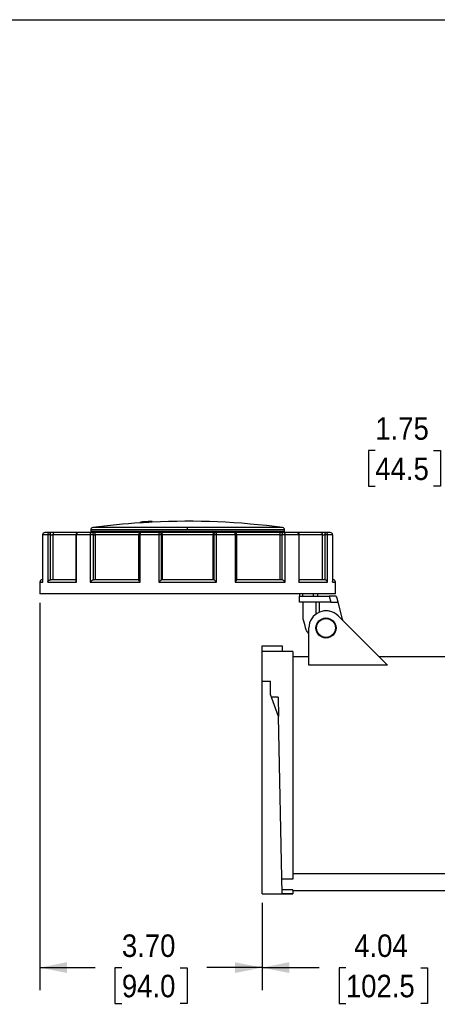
# Model space of a CAD drawing. Header units: inches. Extents: x 0 to 33.5, y 0 to 25.5.
# Tile 3 of 6: x 15.5 to 22.5, y 9.1 to 25.5. Entities that reach past the tile are written whole.
import ezdxf

# ---------------------------------------------------------------- set-up
doc = ezdxf.new("R2010")
doc.units = ezdxf.units.IN
doc.header["$LTSCALE"] = 3
doc.header["$MEASUREMENT"] = 0
doc.linetypes.add('SLD-Solid', pattern=[0])
doc.layers.add('DIMENSIONS', color=140, linetype='SLD-Solid', lineweight=25)
doc.layers.add('SLD-DEFPOINTS', color=7, linetype='Continuous')
doc.styles.add('SLDTEXTSTYLE0', font='GOTHIC.TTF', dxfattribs={"width": 0.913})
doc.dimstyles.new('SLDDIMSTYLE0', dxfattribs={"dimtxt": 0.375, "dimasz": 0.45, "dimexe": 0, "dimexo": 0.0625, "dimgap": 0.09375, "dimtad": 0, "dimtih": 1, "dimtoh": 1, "dimrnd": 1e-09, "dimzin": 12, "dimdsep": 46, "dimtxsty": 'SLDTEXTSTYLE0', "dimsah": 1, "dimcen": 0.09, "dimadec": 0, "dimazin": 3, "dimtfac": 1, "dimtofl": 0, "dimtmove": 0, "dimatfit": 3, "dimfxl": 0, "dimfrac": 2, "dimtolj": 1, "dimtzin": 12, "dimarcsym": 0})
doc.dimstyles.new('SLDDIMSTYLE4', dxfattribs={"dimtxt": 0.375, "dimasz": 0.45, "dimexe": 0, "dimexo": 0.0625, "dimgap": 0.09375, "dimtad": 0, "dimtih": 1, "dimtoh": 1, "dimrnd": 1e-09, "dimzin": 4, "dimdsep": 46, "dimtxsty": 'SLDTEXTSTYLE0', "dimsah": 1, "dimcen": 0.09, "dimadec": 0, "dimazin": 1, "dimtfac": 1, "dimtofl": 0, "dimtmove": 0, "dimatfit": 3, "dimfxl": 0, "dimfrac": 2, "dimtolj": 1, "dimtzin": 12, "dimarcsym": 0})

# ---------------------------------------------------------------- blocks, each defined once
blk = doc.blocks.new('Block2')
at = {"color": 7, "linetype": 'SLD-Solid', "lineweight": 18}
blk.add_line((33, 25.5), (0, 25.5), dxfattribs=at)
blk = doc.blocks.new('_D_8')
at = {"layer": 'DIMENSIONS'}
for p, q in [((15.862, 15.784), (15.862, 9.334)), ((19.563, 10.788), (19.563, 9.334)), ((15.862, 9.709), (16.785, 9.709)), ((17.228, 9.706), (17.113, 9.706)), ((17.113, 9.706), (17.113, 9.111)), ((18.197, 9.706), (18.312, 9.706)), ((18.312, 9.706), (18.312, 9.111)), ((19.563, 9.709), (18.641, 9.709)), ((17.113, 9.111), (17.228, 9.111)), ((18.312, 9.111), (18.197, 9.111))]:
    blk.add_line(p, q, dxfattribs=at)
for points in [[(15.862, 9.709), (16.312, 9.619), (16.312, 9.799)], [(19.563, 9.709), (19.113, 9.799), (19.113, 9.619)]]:
    blk.add_solid(points, dxfattribs=at)
at = {"layer": 'DIMENSIONS', "char_height": 0.375, "attachment_point": 1, "style": 'SLDTEXTSTYLE0'}
for s, insert in [('3.70', (17.228, 10.262)), ('94.0', (17.228, 9.59))]:
    blk.add_mtext(s, dxfattribs=dict(at, insert=insert))
blk = doc.blocks.new('_D_9')
at = {"layer": 'DIMENSIONS'}
for p, q in [((19.563, 10.788), (19.563, 9.334)), ((23.598, 10.444), (23.598, 9.334)), ((19.563, 9.709), (20.514, 9.709)), ((20.957, 9.706), (20.843, 9.706)), ((20.843, 9.706), (20.843, 9.111)), ((22.204, 9.706), (22.318, 9.706)), ((22.318, 9.706), (22.318, 9.111)), ((23.598, 9.709), (22.647, 9.709)), ((20.843, 9.111), (20.957, 9.111)), ((22.318, 9.111), (22.204, 9.111))]:
    blk.add_line(p, q, dxfattribs=at)
for points in [[(19.563, 9.709), (20.013, 9.619), (20.013, 9.799)], [(23.598, 9.709), (23.148, 9.799), (23.148, 9.619)]]:
    blk.add_solid(points, dxfattribs=at)
at = {"layer": 'DIMENSIONS', "char_height": 0.375, "attachment_point": 1, "style": 'SLDTEXTSTYLE0'}
for s, insert in [('4.04', (21.096, 10.262)), ('102.5', (20.957, 9.59))]:
    blk.add_mtext(s, dxfattribs=dict(at, insert=insert))
blk = doc.blocks.new('_D_10')
at = {"layer": 'DIMENSIONS'}
for p, q in [((23.598, 15.685), (23.598, 18.701)), ((25.35, 13.45), (25.35, 18.701)), ((21.447, 18.323), (21.333, 18.323)), ((21.333, 18.323), (21.333, 17.728)), ((22.417, 18.323), (22.531, 18.323)), ((22.531, 18.323), (22.531, 17.728)), ((23.598, 18.326), (22.86, 18.326)), ((25.35, 18.326), (23.598, 18.326)), ((21.333, 17.728), (21.447, 17.728)), ((22.531, 17.728), (22.417, 17.728))]:
    blk.add_line(p, q, dxfattribs=at)
for points in [[(23.598, 18.326), (24.048, 18.236), (24.048, 18.416)], [(25.35, 18.326), (24.9, 18.416), (24.9, 18.236)]]:
    blk.add_solid(points, dxfattribs=at)
at = {"layer": 'DIMENSIONS', "char_height": 0.375, "attachment_point": 1, "style": 'SLDTEXTSTYLE0'}
for s, insert in [('1.75', (21.447, 18.878)), ('44.5', (21.447, 18.207))]:
    blk.add_mtext(s, dxfattribs=dict(at, insert=insert))

msp = doc.modelspace()

# ---------------------------------------------------------------- linework, layer by layer
at = {"color": 7, "linetype": 'SLD-Solid'}
msp.add_line((0, 25.5), (33, 25.5), dxfattribs=at)
for p, q in [((17.535, 17.13), (17.535, 17.117)), ((17.536, 17.13), (17.536, 17.13)), ((17.536, 17.13), (17.536, 17.118)), ((17.536, 17.13), (17.536, 17.13)), ((17.536, 17.118), (17.536, 17.118)), ((17.566, 17.132), (17.566, 17.132)), ((17.566, 17.132), (17.566, 17.12)), ((17.619, 17.124), (17.566, 17.121)), ((17.619, 17.135), (17.619, 17.136)), ((17.619, 17.135), (17.619, 17.123)), ((17.649, 17.137), (17.649, 17.137)), ((17.649, 17.137), (17.649, 17.125)), ((17.702, 17.129), (17.649, 17.126)), ((17.702, 17.14), (17.702, 17.14)), ((17.702, 17.14), (17.702, 17.128)), ((17.732, 17.129), (17.732, 17.142)), ((17.732, 17.142), (17.732, 17.142)), ((17.732, 17.142), (17.732, 17.142)), ((17.732, 17.141), (17.732, 17.141)), ((17.732, 17.141), (17.732, 17.129)), ((17.732, 17.129), (17.732, 17.129)), ((15.909, 16.918), (15.909, 16.139)), ((15.91, 16.918), (15.909, 16.918)), ((15.91, 16.131), (15.91, 16.918)), ((15.993, 16.918), (15.91, 16.918)), ((16.03, 16.958), (15.948, 16.958)), ((15.993, 16.918), (15.993, 16.131)), ((16.04, 16.918), (15.993, 16.918)), ((16.106, 16.958), (16.03, 16.958)), ((16.04, 16.17), (16.04, 16.918)), ((16.04, 16.918), (16.081, 16.918)), ((16.081, 16.918), (16.081, 16.17)), ((16.464, 16.918), (16.081, 16.918)), ((16.503, 16.958), (16.106, 16.958)), ((16.464, 16.918), (16.464, 16.157)), ((16.473, 16.918), (16.464, 16.918)), ((16.473, 16.131), (16.473, 16.918)), ((16.7, 16.918), (16.473, 16.918)), ((16.726, 16.958), (16.503, 16.958)), ((16.7, 16.918), (16.7, 16.131)), ((16.754, 16.918), (16.7, 16.918)), ((16.709, 17), (16.709, 16.972)), ((18.323, 17), (16.709, 17)), ((16.709, 16.972), (16.748, 16.958)), ((19.937, 16.972), (16.709, 16.972)), ((16.782, 16.958), (16.726, 16.958)), ((18.323, 17.039), (16.743, 17.039)), ((16.754, 16.17), (16.754, 16.918)), ((16.754, 16.918), (16.784, 16.918)), ((17.545, 16.958), (16.782, 16.958)), ((16.784, 16.918), (16.784, 16.17)), ((17.506, 16.918), (16.784, 16.918)), ((17.506, 16.918), (17.506, 16.168)), ((17.533, 16.918), (17.506, 16.918)), ((17.533, 16.131), (17.533, 16.918)), ((17.842, 16.918), (17.533, 16.918)), ((17.85, 16.958), (17.545, 16.958)), ((17.842, 16.918), (17.842, 16.131)), ((17.888, 16.918), (17.842, 16.918)), ((17.87, 16.958), (17.85, 16.958)), ((18.776, 16.958), (17.87, 16.958)), ((17.888, 16.17), (17.888, 16.918)), ((17.888, 16.918), (17.899, 16.918)), ((17.899, 16.918), (17.899, 16.17)), ((18.747, 16.918), (17.899, 16.918)), ((18.323, 17), (18.323, 17.039)), ((19.903, 17.039), (18.323, 17.039)), ((19.937, 17), (18.323, 17)), ((18.747, 16.17), (18.747, 16.918)), ((18.747, 16.918), (18.758, 16.918)), ((18.758, 16.918), (18.758, 16.17)), ((18.804, 16.918), (18.758, 16.918)), ((18.796, 16.958), (18.776, 16.958)), ((19.1, 16.958), (18.796, 16.958)), ((18.804, 16.131), (18.804, 16.918)), ((19.113, 16.918), (18.804, 16.918)), ((19.864, 16.958), (19.1, 16.958)), ((19.113, 16.918), (19.113, 16.131)), ((19.14, 16.918), (19.113, 16.918)), ((19.14, 16.168), (19.14, 16.918)), ((19.862, 16.918), (19.14, 16.918)), ((19.862, 16.17), (19.862, 16.918)), ((19.862, 16.918), (19.892, 16.918)), ((19.92, 16.958), (19.864, 16.958)), ((19.892, 16.918), (19.892, 16.17)), ((19.946, 16.918), (19.892, 16.918)), ((19.898, 16.958), (19.937, 16.972)), ((20.143, 16.958), (19.92, 16.958)), ((19.937, 16.972), (19.937, 17)), ((19.946, 16.131), (19.946, 16.918)), ((20.172, 16.918), (19.946, 16.918)), ((20.54, 16.958), (20.143, 16.958)), ((20.172, 16.918), (20.172, 16.131)), ((20.182, 16.918), (20.172, 16.918)), ((20.182, 16.157), (20.182, 16.918)), ((20.565, 16.918), (20.182, 16.918)), ((20.616, 16.958), (20.54, 16.958)), ((20.565, 16.17), (20.565, 16.918)), ((20.565, 16.918), (20.606, 16.918)), ((20.606, 16.918), (20.606, 16.17)), ((20.653, 16.918), (20.606, 16.918)), ((20.697, 16.958), (20.616, 16.958)), ((20.653, 16.131), (20.653, 16.918)), ((20.736, 16.918), (20.653, 16.918)), ((20.736, 16.918), (20.736, 16.131)), ((20.737, 16.918), (20.736, 16.918)), ((20.737, 16.139), (20.737, 16.918)), ((15.862, 16.131), (15.862, 15.934)), ((15.862, 16.131), (15.91, 16.131)), ((15.909, 16.17), (15.902, 16.17)), ((15.91, 16.131), (15.909, 16.139)), ((15.993, 16.131), (16.473, 16.131)), ((16.464, 16.17), (16.043, 16.17)), ((16.7, 16.131), (17.533, 16.131)), ((17.508, 16.17), (16.756, 16.17)), ((17.842, 16.131), (18.804, 16.131)), ((18.757, 16.17), (17.888, 16.17)), ((19.113, 16.131), (19.946, 16.131)), ((19.89, 16.17), (19.138, 16.17)), ((20.172, 16.131), (20.653, 16.131)), ((20.603, 16.17), (20.184, 16.17)), ((20.736, 16.131), (20.736, 16.139)), ((20.736, 16.131), (20.783, 16.131)), ((20.744, 16.17), (20.737, 16.17)), ((20.783, 15.934), (20.783, 16.131)), ((20.783, 15.934), (15.862, 15.934)), ((20.184, 15.934), (20.184, 15.895)), ((20.243, 15.895), (20.243, 15.934)), ((20.414, 15.934), (20.414, 15.895)), ((20.488, 15.895), (20.488, 15.934)), ((20.184, 15.796), (20.184, 15.895)), ((20.184, 15.895), (20.678, 15.895)), ((20.704, 15.796), (20.184, 15.796)), ((20.247, 15.515), (20.247, 15.796)), ((20.457, 15.796), (20.457, 15.597)), ((20.52, 15.632), (20.52, 15.796)), ((20.678, 15.895), (20.704, 15.796)), ((20.785, 15.895), (20.678, 15.895)), ((20.704, 15.796), (20.827, 15.796)), ((20.827, 15.796), (20.804, 15.88)), ((20.902, 15.516), (20.827, 15.796)), ((20.828, 15.569), (21.649, 14.748)), ((20.341, 14.748), (20.341, 15.367)), ((19.563, 15.072), (19.897, 15.072)), ((19.563, 14.974), (19.563, 15.072)), ((20.075, 14.974), (19.563, 14.974)), ((19.563, 14.479), (19.563, 14.974)), ((19.897, 15.072), (19.894, 14.974)), ((20.075, 14.974), (20.075, 11.183)), ((20.341, 14.887), (20.075, 14.887)), ((22.654, 14.887), (21.51, 14.887)), ((21.649, 14.748), (20.341, 14.748)), ((19.563, 14.479), (19.701, 14.479)), ((19.563, 10.938), (19.563, 14.479)), ((19.701, 14.261), (19.701, 14.479)), ((19.834, 13.895), (19.701, 14.261)), ((19.827, 14.216), (19.717, 14.216)), ((19.827, 14.216), (19.834, 13.895)), ((19.899, 10.94), (19.834, 13.895)), ((20.075, 11.183), (19.894, 11.183)), ((20.075, 11.278), (22.654, 11.278)), ((20.075, 11.006), (19.898, 11.006)), ((20.075, 11.006), (20.075, 10.94)), ((20.075, 10.993), (22.654, 10.993)), ((19.563, 10.938), (19.878, 10.938)), ((19.878, 10.938), (20.075, 10.938)), ((20.075, 10.94), (19.899, 10.94)), ((20.075, 10.938), (20.075, 10.94))]:
    msp.add_line(p, q)
at = {"flags": 128}
for points in [[(16.726, 16.958), (16.721, 16.957), (16.716, 16.955), (16.711, 16.951), (16.707, 16.946), (16.704, 16.94), (16.702, 16.934), (16.7, 16.926), (16.7, 16.918)], [(17.533, 16.918), (17.533, 16.926), (17.534, 16.934), (17.535, 16.94), (17.536, 16.946), (17.538, 16.951), (17.541, 16.955), (17.543, 16.957), (17.545, 16.958)], [(19.1, 16.958), (19.103, 16.957), (19.105, 16.955), (19.107, 16.951), (19.109, 16.946), (19.111, 16.94), (19.112, 16.934), (19.113, 16.926), (19.113, 16.918)], [(19.946, 16.918), (19.945, 16.926), (19.944, 16.934), (19.942, 16.94), (19.938, 16.946), (19.934, 16.951), (19.93, 16.955), (19.925, 16.957), (19.92, 16.958)]]:
    msp.add_lwpolyline(points, dxfattribs=at)
for radius in [0.167, 0.157]:
    msp.add_circle((20.626, 15.367), radius)
for centre, radius, start, end in [((18.323, 5.334), 11.811, 93.8226, 97.688), ((18.323, 5.334), 11.822, 93.6721, 93.8166), ((18.323, 5.334), 11.823, 93.6719, 93.8163), ((18.323, 5.334), 11.81, 93.6758, 93.8204), ((18.323, 5.334), 11.822, 93.2693, 93.4127), ((18.323, 5.334), 11.81, 93.2726, 93.4161), ((18.323, 5.334), 11.823, 92.8655, 93.0098), ((18.323, 5.334), 11.822, 92.8657, 93.01), ((18.323, 5.334), 11.81, 92.8686, 93.013), ((18.323, 5.334), 11.811, 82.312, 92.866), ((15.948, 16.918), 0.0394, 90, 180), ((15.949, 16.919), 0.039, 90.5633, 180.5524), ((16.031, 16.919), 0.0384, 91.6002, 181.5155), ((15.994, 16.928), 0.0466, 348.6309, 40.3907), ((16.503, 16.918), 0.0394, 90, 180), ((16.509, 16.923), 0.0355, 99.2236, 186.9194), ((16.748, 17), 0.0394, 97.688, 180), ((16.719, 16.923), 0.0351, 351.9505, 78.5782), ((17.545, 16.918), 0.0394, 90, 180), ((17.898, 16.928), 0.0569, 148.3093, 189.573), ((17.849, 16.919), 0.0387, 359.0242, 88.9898), ((18.797, 16.919), 0.0387, 91.0102, 180.9758), ((18.748, 16.928), 0.0569, 350.427, 31.6907), ((19.1, 16.918), 0.0394, 0, 90), ((19.927, 16.923), 0.0351, 101.4218, 188.0495), ((19.898, 17), 0.0394, 360, 82.312), ((20.143, 16.918), 0.0394, 0, 90), ((20.137, 16.923), 0.0355, 353.0806, 80.7764), ((20.651, 16.928), 0.0466, 139.6093, 191.3691), ((20.615, 16.919), 0.0384, 358.4845, 88.3998), ((20.697, 16.918), 0.0394, 0, 90), ((20.697, 16.919), 0.039, 359.4476, 89.4367), ((15.902, 16.131), 0.0394, 90, 180), ((20.744, 16.131), 0.0394, 0, 90), ((20.626, 15.367), 0.285, 45, 180), ((20.626, 15.489), 0.169, 66.5738, 113.4262), ((20.626, 15.442), 0.285, 9.5566, 15)]:
    msp.add_arc(centre, radius, start, end)
for points, knots in [([(17.536, 17.13), (17.536, 17.13), (17.537, 17.13), (17.538, 17.13), (17.539, 17.13), (17.541, 17.13), (17.543, 17.131), (17.546, 17.131), (17.549, 17.131), (17.553, 17.131), (17.557, 17.132), (17.566, 17.132), (17.588, 17.134), (17.629, 17.136), (17.671, 17.139), (17.695, 17.14), (17.709, 17.141), (17.716, 17.141), (17.722, 17.141), (17.727, 17.141), (17.73, 17.141), (17.731, 17.141), (17.732, 17.141)], [0, 0, 0, 0, 0.020688, 0.041619, 0.062795, 0.084214, 0.105879, 0.127788, 0.149942, 0.172341, 0.194985, 0.217875, 0.31811, 0.500677, 0.638407, 0.750584, 0.793493, 0.835864, 0.877698, 0.918998, 0.959764, 1, 1, 1, 1]), ([(17.619, 17.124), (17.611, 17.123), (17.594, 17.122), (17.576, 17.121), (17.566, 17.12), (17.566, 17.12), (17.566, 17.12)], [0, 0, 0, 0, 0.278352, 0.552645, 0.829806, 1, 1, 1, 1]), ([(17.619, 17.136), (17.617, 17.135), (17.614, 17.135), (17.609, 17.135), (17.604, 17.135), (17.6, 17.134), (17.596, 17.134), (17.592, 17.134), (17.589, 17.134), (17.586, 17.133), (17.584, 17.133), (17.581, 17.133), (17.579, 17.133), (17.576, 17.133), (17.572, 17.132), (17.569, 17.132), (17.567, 17.132), (17.567, 17.132)], [0, 0, 0, 0, 0.069935, 0.137159, 0.201673, 0.263476, 0.322568, 0.37895, 0.43262, 0.48358, 0.531829, 0.577367, 0.620195, 0.660312, 0.77567, 0.888899, 1, 1, 1, 1]), ([(17.701, 17.14), (17.701, 17.14), (17.7, 17.14), (17.698, 17.14), (17.696, 17.14), (17.693, 17.14), (17.69, 17.139), (17.686, 17.139), (17.68, 17.139), (17.674, 17.139), (17.666, 17.138), (17.658, 17.138), (17.652, 17.137), (17.649, 17.137)], [0, 0, 0, 0, 0.066634, 0.133325, 0.200075, 0.266885, 0.333757, 0.433081, 0.537089, 0.645783, 0.759165, 0.877237, 1, 1, 1, 1]), ([(17.702, 17.128), (17.702, 17.128), (17.702, 17.128), (17.691, 17.128), (17.673, 17.127), (17.657, 17.126), (17.649, 17.125)], [0, 0, 0, 0, 0.172791, 0.447044, 0.724246, 1, 1, 1, 1]), ([(16.106, 16.958), (16.106, 16.958), (16.105, 16.958), (16.102, 16.958), (16.1, 16.957), (16.095, 16.954), (16.093, 16.952), (16.089, 16.947), (16.087, 16.944), (16.084, 16.937), (16.083, 16.933), (16.081, 16.926), (16.081, 16.922), (16.081, 16.918)], [-1.861143, -1.861143, -1.861143, -1.861143, -1.803083, -1.803083, -1.406465, -1.406465, -1.009326, -1.009326, -0.607096, -0.607096, -0.289377, -0.289377, -0.000015, -0.000015, -0.000015, -0.000015]), ([(16.784, 16.918), (16.784, 16.92), (16.784, 16.922), (16.784, 16.925), (16.783, 16.928), (16.783, 16.931), (16.783, 16.936), (16.783, 16.941), (16.783, 16.947), (16.783, 16.952), (16.782, 16.955), (16.782, 16.957), (16.782, 16.958), (16.782, 16.958)], [0, 0, 0, 0, 0.043545, 0.087577, 0.132332, 0.178036, 0.224903, 0.332398, 0.451052, 0.577985, 0.725248, 0.840715, 1, 1, 1, 1]), ([(17.87, 16.958), (17.871, 16.958), (17.871, 16.958), (17.874, 16.958), (17.877, 16.957), (17.882, 16.954), (17.885, 16.952), (17.89, 16.947), (17.892, 16.944), (17.895, 16.937), (17.897, 16.934), (17.898, 16.926), (17.899, 16.922), (17.899, 16.918)], [-1.861578, -1.861578, -1.861578, -1.861578, -1.790093, -1.790093, -1.400559, -1.400559, -0.999164, -0.999164, -0.612114, -0.612114, -0.304439, -0.304439, -0.000015, -0.000015, -0.000015, -0.000015]), ([(18.747, 16.918), (18.747, 16.922), (18.747, 16.926), (18.749, 16.933), (18.75, 16.937), (18.754, 16.944), (18.756, 16.947), (18.761, 16.952), (18.763, 16.954), (18.769, 16.957), (18.772, 16.958), (18.775, 16.958), (18.775, 16.958), (18.776, 16.958)], [-1.817624, -1.817624, -1.817624, -1.817624, -1.525926, -1.525926, -1.205653, -1.205653, -0.8002, -0.8002, -0.399828, -0.399828, 0, 0, 0.058556, 0.058556, 0.058556, 0.058556]), ([(19.862, 16.918), (19.862, 16.922), (19.862, 16.926), (19.862, 16.933), (19.862, 16.937), (19.863, 16.944), (19.863, 16.947), (19.863, 16.952), (19.863, 16.954), (19.864, 16.957), (19.864, 16.958), (19.864, 16.958), (19.864, 16.958), (19.864, 16.958)], [-1.813384, -1.813384, -1.813384, -1.813384, -1.522363, -1.522363, -1.205036, -1.205036, -0.804988, -0.804988, -0.400602, -0.400602, 0, 0, 0.062734, 0.062734, 0.062734, 0.062734]), ([(20.54, 16.958), (20.541, 16.958), (20.542, 16.958), (20.545, 16.957), (20.547, 16.956), (20.549, 16.955), (20.552, 16.953), (20.555, 16.949), (20.558, 16.945), (20.56, 16.941), (20.563, 16.935), (20.564, 16.929), (20.565, 16.924), (20.565, 16.92), (20.565, 16.918)], [0, 0, 0, 0, 0.07777, 0.145631, 0.203582, 0.251629, 0.386051, 0.502713, 0.549184, 0.667815, 0.775326, 0.852694, 0.927237, 1, 1, 1, 1]), ([(15.993, 16.131), (15.993, 16.132), (15.994, 16.135), (15.995, 16.138), (15.997, 16.141), (16, 16.145), (16.003, 16.15), (16.008, 16.155), (16.012, 16.159), (16.017, 16.163), (16.024, 16.166), (16.03, 16.168), (16.035, 16.17), (16.038, 16.17), (16.04, 16.17)], [0, 0, 0, 0, 0.079046, 0.14732, 0.20482, 0.251549, 0.386229, 0.502613, 0.551032, 0.669753, 0.776507, 0.854432, 0.92859, 1, 1, 1, 1]), ([(16.473, 16.131), (16.471, 16.135), (16.466, 16.144), (16.463, 16.153), (16.464, 16.156), (16.464, 16.157)], [0, 0, 0, 0, 0.477131, 0.953229, 1, 1, 1, 1]), ([(16.7, 16.131), (16.701, 16.132), (16.703, 16.135), (16.706, 16.138), (16.708, 16.141), (16.712, 16.145), (16.717, 16.15), (16.723, 16.155), (16.728, 16.159), (16.734, 16.163), (16.74, 16.166), (16.745, 16.168), (16.75, 16.17), (16.752, 16.17), (16.754, 16.17)], [0, 0, 0, 0, 0.079046, 0.14732, 0.20482, 0.251549, 0.386229, 0.502613, 0.551032, 0.669753, 0.776507, 0.854432, 0.92859, 1, 1, 1, 1]), ([(17.533, 16.131), (17.529, 16.135), (17.521, 16.144), (17.512, 16.156), (17.506, 16.164), (17.506, 16.167), (17.506, 16.168)], [0, 0, 0, 0, 0.294745, 0.588853, 0.880871, 1, 1, 1, 1]), ([(17.842, 16.131), (17.843, 16.132), (17.846, 16.135), (17.849, 16.138), (17.852, 16.141), (17.856, 16.145), (17.862, 16.15), (17.867, 16.155), (17.872, 16.159), (17.876, 16.163), (17.88, 16.166), (17.884, 16.168), (17.886, 16.17), (17.887, 16.17), (17.888, 16.17)], [0, 0, 0, 0, 0.079046, 0.14732, 0.20482, 0.251549, 0.386229, 0.502613, 0.551032, 0.669753, 0.776507, 0.854432, 0.92859, 1, 1, 1, 1]), ([(18.804, 16.131), (18.802, 16.132), (18.8, 16.135), (18.796, 16.138), (18.793, 16.141), (18.789, 16.145), (18.784, 16.15), (18.777, 16.156), (18.771, 16.161), (18.766, 16.165), (18.762, 16.168), (18.76, 16.17), (18.759, 16.17), (18.758, 16.17)], [0, 0, 0, 0, 0.079072, 0.14736, 0.204865, 0.251588, 0.386351, 0.502691, 0.635253, 0.752561, 0.839586, 0.92162, 1, 1, 1, 1]), ([(19.113, 16.131), (19.117, 16.135), (19.125, 16.144), (19.134, 16.156), (19.139, 16.164), (19.139, 16.167), (19.14, 16.168)], [0, 0, 0, 0, 0.2947441, 0.5888505, 0.8832806, 1, 1, 1, 1]), ([(19.946, 16.131), (19.945, 16.132), (19.943, 16.135), (19.94, 16.138), (19.937, 16.141), (19.933, 16.145), (19.928, 16.15), (19.921, 16.156), (19.914, 16.161), (19.907, 16.165), (19.901, 16.168), (19.896, 16.17), (19.893, 16.17), (19.892, 16.17)], [0, 0, 0, 0, 0.079072, 0.14736, 0.204865, 0.251588, 0.386351, 0.502691, 0.635253, 0.752561, 0.839586, 0.92162, 1, 1, 1, 1]), ([(20.172, 16.131), (20.175, 16.135), (20.18, 16.144), (20.183, 16.153), (20.182, 16.156), (20.182, 16.157)], [0, 0, 0, 0, 0.477151, 0.95327, 1, 1, 1, 1]), ([(20.653, 16.131), (20.653, 16.132), (20.652, 16.135), (20.65, 16.138), (20.649, 16.141), (20.646, 16.145), (20.642, 16.15), (20.637, 16.156), (20.63, 16.161), (20.623, 16.165), (20.617, 16.168), (20.611, 16.17), (20.608, 16.17), (20.606, 16.17)], [0, 0, 0, 0, 0.079072, 0.1473604, 0.2048646, 0.251588, 0.3863512, 0.5026907, 0.6352532, 0.7525612, 0.8395855, 0.9216195, 1, 1, 1, 1]), ([(20.804, 15.88), (20.804, 15.881), (20.803, 15.882), (20.802, 15.884), (20.802, 15.886), (20.8, 15.887), (20.799, 15.889), (20.797, 15.891), (20.794, 15.893), (20.79, 15.894), (20.787, 15.895), (20.785, 15.895)], [0, 0, 0, 0, 0.105402, 0.195517, 0.270345, 0.329889, 0.417762, 0.499451, 0.68644, 0.853039, 1, 1, 1, 1]), ([(20.341, 15.267), (20.33, 15.281), (20.306, 15.311), (20.294, 15.348), (20.287, 15.368)], [0, 0, 0, 0, 0.446978, 1, 1, 1, 1])]:
    msp.add_open_spline(points, degree=3, knots=knots)
for points in [[(16.04, 16.17), (16.041, 16.17), (16.042, 16.17), (16.043, 16.17)], [(16.754, 16.17), (16.754, 16.17), (16.755, 16.17), (16.756, 16.17)], [(17.888, 16.17), (17.888, 16.17), (17.888, 16.17), (17.888, 16.17)], [(18.758, 16.17), (18.758, 16.17), (18.758, 16.17), (18.757, 16.17)], [(19.892, 16.17), (19.891, 16.17), (19.891, 16.17), (19.89, 16.17)], [(20.606, 16.17), (20.605, 16.17), (20.604, 16.17), (20.603, 16.17)], [(20.287, 15.368), (20.274, 15.418), (20.26, 15.466), (20.247, 15.515)]]:
    msp.add_open_spline(points, degree=3)

# ---------------------------------------------------------------- block references
at = {"layer": 'SLD-DEFPOINTS'}
msp.add_blockref('Block2', (0, 0), dxfattribs=at)

# ---------------------------------------------------------------- dimensions: what is measured, and where the dimension line sits
at = {"layer": 'DIMENSIONS'}
for base, p1, p2, dimstyle, picture, middle in [((25.35, 18.326), (23.598, 15.535), (25.35, 13.3), 'SLDDIMSTYLE0', '_D_10', (21.932, 18.326)), ((19.563, 9.709), (15.862, 15.934), (19.563, 10.938), 'SLDDIMSTYLE4', '_D_8', (17.713, 9.709)), ((23.5984, 9.7093), (19.563, 10.9381), (23.5984, 10.5936), 'SLDDIMSTYLE0', '_D_9', (21.5807, 9.7093))]:
    dim = msp.add_linear_dim(base=base, p1=p1, p2=p2, dimstyle=dimstyle, dxfattribs=at)
    dim.commit()
    dim.dimension.update_dxf_attribs({"geometry": picture, "text_midpoint": middle, "dimtype": 160})

doc.saveas('drawing.dxf')
